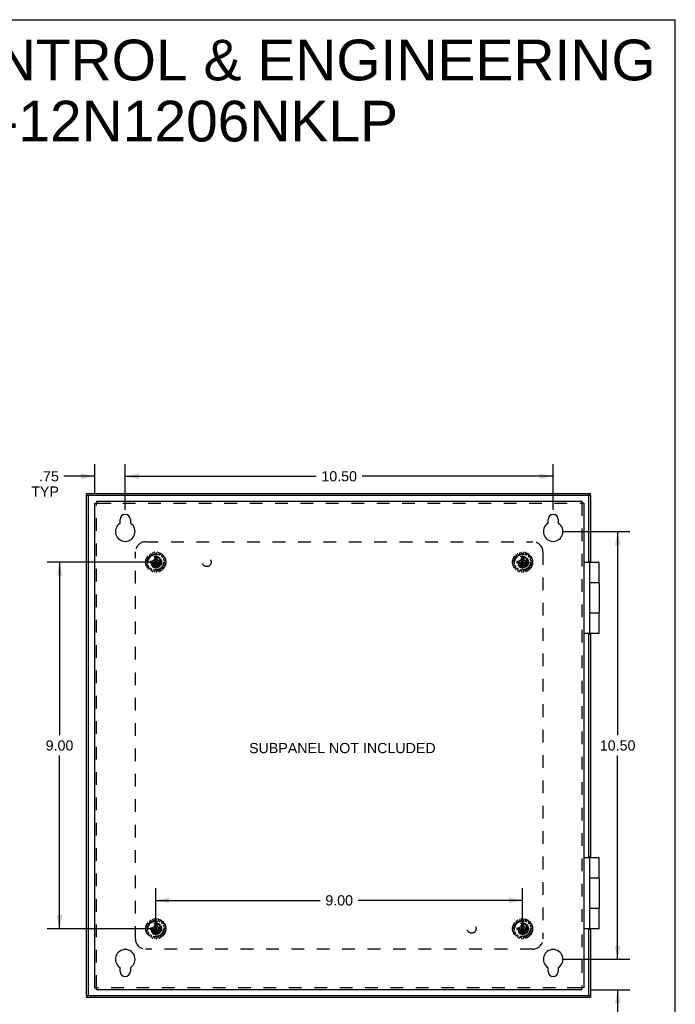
# Model space of a CAD drawing. Header units: inches. Extents: x 0 to 56.7, y 0 to 36.7.
# Tile 15 of 15: x 40.6 to 56.7, y 12.5 to 36.7. Entities that reach past the tile are written whole.
import ezdxf

# ---------------------------------------------------------------- set-up
doc = ezdxf.new("R2010")
doc.units = ezdxf.units.IN
doc.header["$LTSCALE"] = 3.116667
doc.header["$MEASUREMENT"] = 0
doc.linetypes.add('HIDDEN', pattern=[0.2, 0.1, -0.1])
doc.layers.get('0').update_dxf_attribs({"linetype": 'CONTINUOUS'})
for name, color, linetype in [('DEFAULT_2', 8, 'HIDDEN'), ('DIMENSIONS', 7, 'CONTINUOUS'), ('DOOR_ASSEMBLY', 7, 'CONTINUOUS'), ('SUBPANEL', 7, 'CONTINUOUS')]:
    doc.layers.add(name, color=color, linetype=linetype)
doc.styles.get("Standard").update_dxf_attribs({"font": 'arial.ttf'})
doc.dimstyles.new('DIMSTYLE_1', dxfattribs={"dimtxt": 0.25, "dimasz": 0.333333, "dimexe": 0.09, "dimexo": 0.07, "dimgap": 0.0375, "dimtad": 0, "dimtih": 1, "dimtoh": 1, "dimzin": 4, "dimdsep": 46, "dimtxsty": 'Standard', "dimblk": '_FILLED', "dimblk1": '_FILLED', "dimblk2": '_FILLED', "dimcen": 0.09, "dimadec": 3, "dimazin": 1, "dimtfac": 1, "dimtdec": 3, "dimtofl": 0, "dimtmove": 0, "dimatfit": 3, "dimldrblk": '_FILLED', "dimfxl": 0, "dimtolj": 1, "dimtzin": 4, "dimarcsym": 0})

# ---------------------------------------------------------------- blocks, each defined once
blk = doc.blocks.new('_FILLED')
at = {"color": 0, "linetype": 'ByBlock'}
blk.add_solid([(0, 0), (-1, 0.2), (-1, -0.2)], dxfattribs=at)
blk = doc.blocks.new('*D3')
at = {"layer": 'DIMENSIONS', "color": 2, "linetype": 'Continuous'}
for p, q in [((43.826, 23.348), (41.256, 23.348)), ((41.556, 23.348), (41.556, 19.098)), ((41.556, 14.348), (41.556, 18.598)), ((43.826, 14.348), (41.256, 14.348))]:
    blk.add_line(p, q, dxfattribs=at)
at = {"layer": 'DIMENSIONS', "color": 2, "linetype": 'Continuous', "xscale": 0.3333333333, "yscale": 0.3333333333, "zscale": 0.3333333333}
for p, rotation in [((41.556, 23.348), 90), ((41.556, 14.348), 270)]:
    blk.add_blockref('_FILLED', p, dxfattribs=dict(at, rotation=rotation))
at = {"layer": 'DIMENSIONS', "color": 2, "linetype": 'Continuous', "insert": (41.556, 18.973), "char_height": 0.25, "width": 0.67937, "attachment_point": 2, "line_spacing_factor": 0.9}
blk.add_mtext('9.00', dxfattribs=at)
blk = doc.blocks.new('*D4')
at = {"layer": 'DIMENSIONS', "color": 2, "linetype": 'Continuous'}
for p, q in [((43.919, 14.453), (43.919, 15.345)), ((52.919, 14.453), (52.919, 15.345)), ((43.919, 15.045), (47.954, 15.045)), ((52.919, 15.045), (48.884, 15.045))]:
    blk.add_line(p, q, dxfattribs=at)
at = {"layer": 'DIMENSIONS', "color": 2, "linetype": 'Continuous', "xscale": 0.3333333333, "yscale": 0.3333333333, "zscale": 0.3333333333, "rotation": 180}
blk.add_blockref('_FILLED', (43.919, 15.045), dxfattribs=at)
at = {"layer": 'DIMENSIONS', "color": 2, "linetype": 'Continuous', "xscale": 0.3333333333, "yscale": 0.3333333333, "zscale": 0.3333333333}
blk.add_blockref('_FILLED', (52.919, 15.045), dxfattribs=at)
at = {"layer": 'DIMENSIONS', "color": 2, "linetype": 'Continuous', "insert": (48.419, 15.17), "char_height": 0.25, "width": 0.67937, "attachment_point": 2, "line_spacing_factor": 0.9}
blk.add_mtext('9.00', dxfattribs=at)
blk = doc.blocks.new('*D8')
at = {"layer": 'DIMENSIONS', "color": 2, "linetype": 'Continuous'}
for p, q in [((43.169, 24.629), (43.169, 25.757)), ((53.669, 24.629), (53.669, 25.757)), ((43.169, 25.457), (47.857, 25.457)), ((53.669, 25.457), (48.981, 25.457))]:
    blk.add_line(p, q, dxfattribs=at)
at = {"layer": 'DIMENSIONS', "color": 2, "linetype": 'Continuous', "xscale": 0.3333333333, "yscale": 0.3333333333, "zscale": 0.3333333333, "rotation": 180}
blk.add_blockref('_FILLED', (43.169, 25.457), dxfattribs=at)
at = {"layer": 'DIMENSIONS', "color": 2, "linetype": 'Continuous', "xscale": 0.3333333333, "yscale": 0.3333333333, "zscale": 0.3333333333}
blk.add_blockref('_FILLED', (53.669, 25.457), dxfattribs=at)
at = {"layer": 'DIMENSIONS', "color": 2, "linetype": 'Continuous', "insert": (48.419, 25.582), "char_height": 0.25, "width": 0.87361, "attachment_point": 2, "line_spacing_factor": 0.9}
blk.add_mtext('10.50', dxfattribs=at)
blk = doc.blocks.new('*D9')
at = {"layer": 'DIMENSIONS', "color": 2, "linetype": 'Continuous'}
for p, q in [((53.902, 24.098), (55.552, 24.098)), ((55.252, 24.098), (55.252, 19.098)), ((55.252, 13.598), (55.252, 18.598)), ((53.902, 13.598), (55.552, 13.598))]:
    blk.add_line(p, q, dxfattribs=at)
at = {"layer": 'DIMENSIONS', "color": 2, "linetype": 'Continuous', "xscale": 0.3333333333, "yscale": 0.3333333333, "zscale": 0.3333333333}
for p, rotation in [((55.252, 24.098), 90), ((55.252, 13.598), 270)]:
    blk.add_blockref('_FILLED', p, dxfattribs=dict(at, rotation=rotation))
at = {"layer": 'DIMENSIONS', "color": 2, "linetype": 'Continuous', "insert": (55.252, 18.973), "char_height": 0.25, "width": 0.87361, "attachment_point": 2, "line_spacing_factor": 0.9}
blk.add_mtext('10.50', dxfattribs=at)
blk = doc.blocks.new('*D12')
at = {"layer": 'DIMENSIONS', "color": 2, "linetype": 'Continuous'}
for p, q in [((55.252, 13.598), (55.252, 14.265)), ((53.902, 13.598), (55.552, 13.598)), ((54.604, 12.848), (55.552, 12.848)), ((55.252, 12.848), (55.252, 11.979)), ((55.252, 11.979), (54.96, 11.979))]:
    blk.add_line(p, q, dxfattribs=at)
at = {"layer": 'DIMENSIONS', "color": 2, "linetype": 'Continuous', "xscale": 0.3333333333, "yscale": 0.3333333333, "zscale": 0.3333333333}
for p, rotation in [((55.252, 13.598), 270), ((55.252, 12.848), 90)]:
    blk.add_blockref('_FILLED', p, dxfattribs=dict(at, rotation=rotation))
at = {"layer": 'DIMENSIONS', "color": 2, "linetype": 'Continuous', "insert": (54.835, 12.104), "char_height": 0.25, "width": 0.67751, "attachment_point": 3, "line_spacing_factor": 0.9}
blk.add_mtext('.75\\PTYP', dxfattribs=at)
blk = doc.blocks.new('*D13')
at = {"layer": 'DIMENSIONS', "color": 2, "linetype": 'Continuous'}
for p, q in [((42.419, 25.034), (42.419, 25.757)), ((43.169, 24.629), (43.169, 25.757)), ((42.419, 25.457), (41.665, 25.457)), ((43.169, 25.457), (43.836, 25.457))]:
    blk.add_line(p, q, dxfattribs=at)
at = {"layer": 'DIMENSIONS', "color": 2, "linetype": 'Continuous', "xscale": 0.3333333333, "yscale": 0.3333333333, "zscale": 0.3333333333}
blk.add_blockref('_FILLED', (42.419, 25.457), dxfattribs=at)
at = {"layer": 'DIMENSIONS', "color": 2, "linetype": 'Continuous', "xscale": 0.3333333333, "yscale": 0.3333333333, "zscale": 0.3333333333, "rotation": 180}
blk.add_blockref('_FILLED', (43.169, 25.457), dxfattribs=at)
at = {"layer": 'DIMENSIONS', "color": 2, "linetype": 'Continuous', "insert": (41.54, 25.582), "char_height": 0.25, "width": 0.67751, "attachment_point": 3, "line_spacing_factor": 0.9}
blk.add_mtext('.75\\PTYP', dxfattribs=at)

msp = doc.modelspace()

# ---------------------------------------------------------------- linework, layer by layer
at = {"color": 7, "linetype": 'Continuous'}
for p, q in [((0, 36.667), (56.667, 36.667)), ((56.667, 0), (56.667, 36.667)), ((42.419, 24.8), (42.467, 24.8)), ((42.467, 24.848), (42.467, 24.8)), ((54.371, 24.848), (54.371, 24.8)), ((54.419, 24.8), (54.371, 24.8)), ((42.419, 12.896), (42.467, 12.896)), ((42.467, 12.848), (42.467, 12.896)), ((54.419, 12.896), (54.371, 12.896)), ((54.371, 12.848), (54.371, 12.896))]:
    msp.add_line(p, q, dxfattribs=at)
at = {"color": 3, "linetype": 'Continuous'}
for p, q in [((42.419, 12.896), (42.419, 24.8)), ((42.467, 24.848), (54.371, 24.848)), ((54.419, 24.8), (54.419, 12.896)), ((43.044, 24.314), (43.044, 24.395)), ((43.294, 24.395), (43.294, 24.314)), ((53.544, 24.314), (53.544, 24.395)), ((53.794, 24.395), (53.794, 24.314)), ((43.044, 13.301), (43.044, 13.383)), ((43.294, 13.383), (43.294, 13.301)), ((53.544, 13.301), (53.544, 13.383)), ((53.794, 13.383), (53.794, 13.301)), ((54.371, 12.848), (42.467, 12.848))]:
    msp.add_line(p, q, dxfattribs=at)
for centre, radius, start, end in [((43.169, 24.395), 0.125, 0, 180), ((53.669, 24.395), 0.125, 0, 180), ((43.169, 24.098), 0.24, 123.8964, 56.1036), ((43.024, 24.314), 0.02, 303.8964, 360), ((43.314, 24.314), 0.02, 180, 236.1036), ((53.669, 24.098), 0.24, 123.8964, 56.1036), ((53.524, 24.314), 0.02, 303.8964, 360), ((53.814, 24.314), 0.02, 180, 236.1036), ((43.169, 13.598), 0.24, 303.8964, 236.1036), ((53.669, 13.598), 0.24, 303.8964, 236.1036), ((43.024, 13.383), 0.02, 0, 56.1036), ((43.169, 13.301), 0.125, 180, 360), ((43.314, 13.383), 0.02, 123.8964, 180), ((53.524, 13.383), 0.02, 0, 56.1036), ((53.669, 13.301), 0.125, 180, 360), ((53.814, 13.383), 0.02, 123.8964, 180)]:
    msp.add_arc(centre, radius, start, end, dxfattribs=at)
at = {"layer": 'DEFAULT_2', "color": 8, "linetype": 'HIDDEN'}
for p, q in [((42.467, 12.896), (42.467, 24.8)), ((42.467, 24.8), (42.514, 24.8)), ((42.514, 24.8), (43.107, 24.8)), ((43.107, 24.8), (54.371, 24.8)), ((54.371, 24.8), (54.371, 12.896)), ((43.725, 23.486), (43.751, 23.473)), ((43.777, 23.502), (43.762, 23.527)), ((43.763, 23.475), (43.776, 23.49)), ((43.798, 23.553), (43.816, 23.531)), ((43.828, 23.528), (43.846, 23.536)), ((43.852, 23.547), (43.848, 23.575)), ((43.901, 23.453), (43.869, 23.398)), ((43.891, 23.584), (43.899, 23.557)), ((43.901, 23.489), (43.901, 23.488)), ((43.901, 23.208), (43.937, 23.489)), ((43.937, 23.208), (43.901, 23.489)), ((43.901, 23.488), (43.901, 23.453)), ((43.901, 23.244), (43.937, 23.453)), ((43.937, 23.244), (43.901, 23.453)), ((43.909, 23.549), (43.929, 23.549)), ((43.937, 23.488), (43.937, 23.489)), ((43.937, 23.453), (43.937, 23.488)), ((43.969, 23.398), (43.937, 23.453)), ((43.939, 23.557), (43.947, 23.584)), ((43.99, 23.575), (43.986, 23.547)), ((43.992, 23.536), (44.01, 23.528)), ((44.022, 23.531), (44.04, 23.553)), ((44.076, 23.527), (44.061, 23.502)), ((44.062, 23.49), (44.075, 23.475)), ((44.087, 23.473), (44.113, 23.486)), ((52.725, 23.486), (52.751, 23.473)), ((52.777, 23.502), (52.762, 23.527)), ((52.763, 23.475), (52.776, 23.49)), ((52.798, 23.553), (52.816, 23.531)), ((52.828, 23.528), (52.846, 23.536)), ((52.852, 23.547), (52.848, 23.575)), ((52.901, 23.453), (52.869, 23.398)), ((52.891, 23.584), (52.899, 23.557)), ((52.901, 23.208), (52.937, 23.489)), ((52.901, 23.489), (52.901, 23.488)), ((52.937, 23.208), (52.901, 23.489)), ((52.901, 23.488), (52.901, 23.453)), ((52.901, 23.244), (52.937, 23.453)), ((52.937, 23.244), (52.901, 23.453)), ((52.909, 23.549), (52.929, 23.549)), ((52.937, 23.488), (52.937, 23.489)), ((52.937, 23.453), (52.937, 23.488)), ((52.969, 23.398), (52.937, 23.453)), ((52.939, 23.557), (52.947, 23.584)), ((52.99, 23.575), (52.986, 23.547)), ((52.992, 23.536), (53.01, 23.528)), ((53.022, 23.531), (53.04, 23.553)), ((53.076, 23.527), (53.061, 23.502)), ((53.062, 23.49), (53.075, 23.475)), ((53.087, 23.473), (53.113, 23.486)), ((43.71, 23.346), (43.682, 23.351)), ((43.686, 23.395), (43.715, 23.394)), ((43.687, 23.296), (43.714, 23.307)), ((43.729, 23.261), (43.701, 23.254)), ((43.727, 23.431), (43.703, 23.447)), ((43.72, 23.317), (43.718, 23.337)), ((43.725, 23.401), (43.731, 23.42)), ((43.729, 23.207), (43.748, 23.227)), ((43.75, 23.239), (43.74, 23.256)), ((43.779, 23.366), (44.059, 23.33)), ((43.78, 23.366), (43.779, 23.366)), ((43.779, 23.33), (44.059, 23.366)), ((43.779, 23.33), (43.78, 23.33)), ((43.814, 23.366), (43.78, 23.366)), ((43.78, 23.33), (43.814, 23.33)), ((43.869, 23.398), (43.814, 23.366)), ((43.814, 23.366), (44.023, 23.33)), ((43.814, 23.33), (44.023, 23.366)), ((43.814, 23.33), (43.869, 23.299)), ((43.869, 23.299), (43.969, 23.398)), ((43.869, 23.398), (43.969, 23.299)), ((43.869, 23.299), (43.901, 23.244)), ((43.901, 23.244), (43.901, 23.209)), ((43.901, 23.209), (43.901, 23.208)), ((43.937, 23.244), (43.969, 23.299)), ((43.937, 23.209), (43.937, 23.244)), ((43.937, 23.208), (43.937, 23.209)), ((44.023, 23.366), (43.969, 23.398)), ((43.969, 23.299), (44.023, 23.33)), ((44.058, 23.366), (44.023, 23.366)), ((44.023, 23.33), (44.058, 23.33)), ((44.059, 23.366), (44.058, 23.366)), ((44.058, 23.33), (44.059, 23.33)), ((44.098, 23.256), (44.088, 23.239)), ((44.089, 23.227), (44.109, 23.207)), ((44.107, 23.42), (44.113, 23.401)), ((44.137, 23.254), (44.109, 23.261)), ((44.135, 23.447), (44.111, 23.431)), ((44.12, 23.337), (44.118, 23.317)), ((44.123, 23.394), (44.152, 23.395)), ((44.124, 23.307), (44.151, 23.296)), ((44.156, 23.351), (44.128, 23.346)), ((52.71, 23.346), (52.682, 23.351)), ((52.686, 23.395), (52.715, 23.394)), ((52.687, 23.296), (52.714, 23.307)), ((52.729, 23.261), (52.701, 23.254)), ((52.727, 23.431), (52.703, 23.447)), ((52.72, 23.317), (52.718, 23.337)), ((52.725, 23.401), (52.731, 23.42)), ((52.729, 23.207), (52.748, 23.227)), ((52.75, 23.239), (52.74, 23.256)), ((52.779, 23.33), (53.059, 23.366)), ((52.78, 23.366), (52.779, 23.366)), ((52.779, 23.366), (53.059, 23.33)), ((52.779, 23.33), (52.78, 23.33)), ((52.814, 23.366), (52.78, 23.366)), ((52.78, 23.33), (52.814, 23.33)), ((52.869, 23.398), (52.814, 23.366)), ((52.814, 23.33), (53.023, 23.366)), ((52.814, 23.366), (53.023, 23.33)), ((52.814, 23.33), (52.869, 23.299)), ((52.869, 23.299), (52.969, 23.398)), ((52.869, 23.398), (52.969, 23.299)), ((52.869, 23.299), (52.901, 23.244)), ((52.901, 23.244), (52.901, 23.209)), ((52.901, 23.209), (52.901, 23.208)), ((52.937, 23.244), (52.969, 23.299)), ((52.937, 23.209), (52.937, 23.244)), ((52.937, 23.208), (52.937, 23.209)), ((53.023, 23.366), (52.969, 23.398)), ((52.969, 23.299), (53.023, 23.33)), ((53.058, 23.366), (53.023, 23.366)), ((53.023, 23.33), (53.058, 23.33)), ((53.059, 23.366), (53.058, 23.366)), ((53.058, 23.33), (53.059, 23.33)), ((53.098, 23.256), (53.088, 23.239)), ((53.089, 23.227), (53.109, 23.207)), ((53.107, 23.42), (53.113, 23.401)), ((53.137, 23.254), (53.109, 23.261)), ((53.135, 23.447), (53.111, 23.431)), ((53.12, 23.337), (53.118, 23.317)), ((53.123, 23.394), (53.152, 23.395)), ((53.124, 23.307), (53.151, 23.296)), ((53.156, 23.351), (53.128, 23.346)), ((43.781, 23.191), (43.758, 23.174)), ((43.809, 23.18), (43.793, 23.192)), ((43.803, 23.141), (43.812, 23.168)), ((43.857, 23.149), (43.843, 23.123)), ((43.887, 23.15), (43.867, 23.154)), ((43.897, 23.112), (43.895, 23.141)), ((43.943, 23.141), (43.941, 23.112)), ((43.971, 23.154), (43.951, 23.15)), ((43.995, 23.123), (43.981, 23.149)), ((44.026, 23.168), (44.035, 23.141)), ((44.045, 23.192), (44.029, 23.18)), ((44.08, 23.174), (44.057, 23.191)), ((52.781, 23.191), (52.758, 23.174)), ((52.809, 23.18), (52.793, 23.192)), ((52.803, 23.141), (52.812, 23.168)), ((52.857, 23.149), (52.843, 23.123)), ((52.887, 23.15), (52.867, 23.154)), ((52.897, 23.112), (52.895, 23.141)), ((52.943, 23.141), (52.941, 23.112)), ((52.971, 23.154), (52.951, 23.15)), ((52.995, 23.123), (52.981, 23.149)), ((53.026, 23.168), (53.035, 23.141)), ((53.045, 23.192), (53.029, 23.18)), ((53.08, 23.174), (53.057, 23.191)), ((43.777, 14.502), (43.762, 14.527)), ((43.798, 14.553), (43.816, 14.531)), ((43.828, 14.528), (43.846, 14.536)), ((43.852, 14.547), (43.848, 14.575)), ((43.891, 14.584), (43.899, 14.557)), ((43.909, 14.549), (43.929, 14.549)), ((43.939, 14.557), (43.947, 14.584)), ((43.99, 14.575), (43.986, 14.547)), ((43.992, 14.536), (44.01, 14.528)), ((44.022, 14.531), (44.04, 14.553)), ((44.076, 14.527), (44.061, 14.502)), ((52.777, 14.502), (52.762, 14.527)), ((52.798, 14.553), (52.816, 14.531)), ((52.828, 14.528), (52.846, 14.536)), ((52.852, 14.547), (52.848, 14.575)), ((52.891, 14.584), (52.899, 14.557)), ((52.909, 14.549), (52.929, 14.549)), ((52.939, 14.557), (52.947, 14.584)), ((52.99, 14.575), (52.986, 14.547)), ((52.992, 14.536), (53.01, 14.528)), ((53.022, 14.531), (53.04, 14.553)), ((53.076, 14.527), (53.061, 14.502)), ((43.71, 14.346), (43.682, 14.351)), ((43.686, 14.395), (43.715, 14.394)), ((43.687, 14.296), (43.714, 14.307)), ((43.727, 14.431), (43.703, 14.447)), ((43.72, 14.317), (43.718, 14.337)), ((43.725, 14.486), (43.751, 14.473)), ((43.725, 14.401), (43.731, 14.42)), ((43.763, 14.475), (43.776, 14.49)), ((43.779, 14.366), (44.059, 14.33)), ((43.78, 14.366), (43.779, 14.366)), ((43.779, 14.33), (44.059, 14.366)), ((43.779, 14.33), (43.78, 14.33)), ((43.814, 14.366), (43.78, 14.366)), ((43.78, 14.33), (43.814, 14.33)), ((43.869, 14.398), (43.814, 14.366)), ((43.814, 14.366), (44.023, 14.33)), ((43.814, 14.33), (44.023, 14.366)), ((43.814, 14.33), (43.869, 14.299)), ((43.901, 14.453), (43.869, 14.398)), ((43.869, 14.398), (43.969, 14.299)), ((43.869, 14.299), (43.969, 14.398)), ((43.869, 14.299), (43.901, 14.244)), ((43.937, 14.208), (43.901, 14.489)), ((43.901, 14.489), (43.901, 14.488)), ((43.901, 14.208), (43.937, 14.489)), ((43.901, 14.488), (43.901, 14.453)), ((43.937, 14.244), (43.901, 14.453)), ((43.901, 14.244), (43.937, 14.453)), ((43.937, 14.488), (43.937, 14.489)), ((43.937, 14.453), (43.937, 14.488)), ((43.969, 14.398), (43.937, 14.453)), ((43.937, 14.244), (43.969, 14.299)), ((44.023, 14.366), (43.969, 14.398)), ((43.969, 14.299), (44.023, 14.33)), ((44.058, 14.366), (44.023, 14.366)), ((44.023, 14.33), (44.058, 14.33)), ((44.059, 14.366), (44.058, 14.366)), ((44.058, 14.33), (44.059, 14.33)), ((44.062, 14.49), (44.075, 14.475)), ((44.087, 14.473), (44.113, 14.486)), ((44.107, 14.42), (44.113, 14.401)), ((44.135, 14.447), (44.111, 14.431)), ((44.12, 14.337), (44.118, 14.317)), ((44.123, 14.394), (44.152, 14.395)), ((44.124, 14.307), (44.151, 14.296)), ((44.156, 14.351), (44.128, 14.346)), ((52.71, 14.346), (52.682, 14.351)), ((52.686, 14.395), (52.715, 14.394)), ((52.687, 14.296), (52.714, 14.307)), ((52.727, 14.431), (52.703, 14.447)), ((52.72, 14.317), (52.718, 14.337)), ((52.725, 14.486), (52.751, 14.473)), ((52.725, 14.401), (52.731, 14.42)), ((52.763, 14.475), (52.776, 14.49)), ((52.779, 14.33), (53.059, 14.366)), ((52.78, 14.366), (52.779, 14.366)), ((52.779, 14.366), (53.059, 14.33)), ((52.779, 14.33), (52.78, 14.33)), ((52.814, 14.366), (52.78, 14.366)), ((52.78, 14.33), (52.814, 14.33)), ((52.869, 14.398), (52.814, 14.366)), ((52.814, 14.33), (53.023, 14.366)), ((52.814, 14.366), (53.023, 14.33)), ((52.814, 14.33), (52.869, 14.299)), ((52.901, 14.453), (52.869, 14.398)), ((52.869, 14.398), (52.969, 14.299)), ((52.869, 14.299), (52.969, 14.398)), ((52.869, 14.299), (52.901, 14.244)), ((52.937, 14.208), (52.901, 14.489)), ((52.901, 14.489), (52.901, 14.488)), ((52.901, 14.208), (52.937, 14.489)), ((52.901, 14.488), (52.901, 14.453)), ((52.937, 14.244), (52.901, 14.453)), ((52.901, 14.244), (52.937, 14.453)), ((52.937, 14.488), (52.937, 14.489)), ((52.937, 14.453), (52.937, 14.488)), ((52.969, 14.398), (52.937, 14.453)), ((52.937, 14.244), (52.969, 14.299)), ((53.023, 14.366), (52.969, 14.398)), ((52.969, 14.299), (53.023, 14.33)), ((53.058, 14.366), (53.023, 14.366)), ((53.023, 14.33), (53.058, 14.33)), ((53.059, 14.366), (53.058, 14.366)), ((53.058, 14.33), (53.059, 14.33)), ((53.062, 14.49), (53.075, 14.475)), ((53.087, 14.473), (53.113, 14.486)), ((53.107, 14.42), (53.113, 14.401)), ((53.135, 14.447), (53.111, 14.431)), ((53.12, 14.337), (53.118, 14.317)), ((53.123, 14.394), (53.152, 14.395)), ((53.124, 14.307), (53.151, 14.296)), ((53.156, 14.351), (53.128, 14.346)), ((43.729, 14.261), (43.701, 14.254)), ((43.729, 14.207), (43.748, 14.227)), ((43.75, 14.239), (43.74, 14.256)), ((43.781, 14.191), (43.758, 14.174)), ((43.809, 14.18), (43.793, 14.192)), ((43.803, 14.141), (43.812, 14.168)), ((43.857, 14.149), (43.843, 14.123)), ((43.887, 14.15), (43.867, 14.154)), ((43.897, 14.112), (43.895, 14.141)), ((43.901, 14.244), (43.901, 14.209)), ((43.901, 14.209), (43.901, 14.208)), ((43.937, 14.209), (43.937, 14.244)), ((43.937, 14.208), (43.937, 14.209)), ((43.943, 14.141), (43.941, 14.112)), ((43.971, 14.154), (43.951, 14.15)), ((43.995, 14.123), (43.981, 14.149)), ((44.026, 14.168), (44.035, 14.141)), ((44.045, 14.192), (44.029, 14.18)), ((44.08, 14.174), (44.057, 14.191)), ((44.098, 14.256), (44.088, 14.239)), ((44.089, 14.227), (44.109, 14.207)), ((44.137, 14.254), (44.109, 14.261)), ((52.729, 14.261), (52.701, 14.254)), ((52.729, 14.207), (52.748, 14.227)), ((52.75, 14.239), (52.74, 14.256)), ((52.781, 14.191), (52.758, 14.174)), ((52.809, 14.18), (52.793, 14.192)), ((52.803, 14.141), (52.812, 14.168)), ((52.857, 14.149), (52.843, 14.123)), ((52.887, 14.15), (52.867, 14.154)), ((52.897, 14.112), (52.895, 14.141)), ((52.901, 14.244), (52.901, 14.209)), ((52.901, 14.209), (52.901, 14.208)), ((52.937, 14.209), (52.937, 14.244)), ((52.937, 14.208), (52.937, 14.209)), ((52.943, 14.141), (52.941, 14.112)), ((52.971, 14.154), (52.951, 14.15)), ((52.995, 14.123), (52.981, 14.149)), ((53.026, 14.168), (53.035, 14.141)), ((53.045, 14.192), (53.029, 14.18)), ((53.08, 14.174), (53.057, 14.191)), ((53.098, 14.256), (53.088, 14.239)), ((53.089, 14.227), (53.109, 14.207)), ((53.137, 14.254), (53.109, 14.261)), ((53.731, 12.896), (42.467, 12.896)), ((54.324, 12.896), (53.731, 12.896)), ((54.371, 12.896), (54.324, 12.896))]:
    msp.add_line(p, q, dxfattribs=at)
for points in [[(43.937, 23.489), (43.931, 23.489), (43.925, 23.489), (43.919, 23.489), (43.913, 23.489), (43.907, 23.489), (43.901, 23.489)], [(52.937, 23.489), (52.931, 23.489), (52.925, 23.489), (52.919, 23.489), (52.913, 23.489), (52.907, 23.489), (52.901, 23.489)], [(43.779, 23.366), (43.779, 23.363), (43.779, 23.36), (43.779, 23.357), (43.778, 23.354), (43.778, 23.351), (43.778, 23.348)], [(43.778, 23.348), (43.778, 23.345), (43.778, 23.342), (43.779, 23.339), (43.779, 23.336), (43.779, 23.333), (43.779, 23.33)], [(43.901, 23.208), (43.907, 23.208), (43.913, 23.208), (43.919, 23.208), (43.925, 23.208), (43.931, 23.208), (43.937, 23.208)], [(44.059, 23.348), (44.059, 23.351), (44.059, 23.354), (44.059, 23.357), (44.059, 23.36), (44.059, 23.363), (44.059, 23.366)], [(44.059, 23.33), (44.059, 23.333), (44.059, 23.336), (44.059, 23.339), (44.059, 23.342), (44.059, 23.345), (44.059, 23.348)], [(52.779, 23.366), (52.779, 23.363), (52.779, 23.36), (52.779, 23.357), (52.778, 23.354), (52.778, 23.351), (52.778, 23.348)], [(52.778, 23.348), (52.778, 23.345), (52.778, 23.342), (52.779, 23.339), (52.779, 23.336), (52.779, 23.333), (52.779, 23.33)], [(52.901, 23.208), (52.907, 23.208), (52.913, 23.208), (52.919, 23.208), (52.925, 23.208), (52.931, 23.208), (52.937, 23.208)], [(53.059, 23.348), (53.059, 23.351), (53.059, 23.354), (53.059, 23.357), (53.059, 23.36), (53.059, 23.363), (53.059, 23.366)], [(53.059, 23.33), (53.059, 23.333), (53.059, 23.336), (53.059, 23.339), (53.059, 23.342), (53.059, 23.345), (53.059, 23.348)], [(43.779, 14.366), (43.779, 14.363), (43.779, 14.36), (43.779, 14.357), (43.778, 14.354), (43.778, 14.351), (43.778, 14.348)], [(43.778, 14.348), (43.778, 14.345), (43.778, 14.342), (43.779, 14.339), (43.779, 14.336), (43.779, 14.333), (43.779, 14.33)], [(43.937, 14.489), (43.931, 14.489), (43.925, 14.489), (43.919, 14.489), (43.913, 14.489), (43.907, 14.489), (43.901, 14.489)], [(44.059, 14.348), (44.059, 14.351), (44.059, 14.354), (44.059, 14.357), (44.059, 14.36), (44.059, 14.363), (44.059, 14.366)], [(44.059, 14.33), (44.059, 14.333), (44.059, 14.336), (44.059, 14.339), (44.059, 14.342), (44.059, 14.345), (44.059, 14.348)], [(52.779, 14.366), (52.779, 14.363), (52.779, 14.36), (52.779, 14.357), (52.778, 14.354), (52.778, 14.351), (52.778, 14.348)], [(52.778, 14.348), (52.778, 14.345), (52.778, 14.342), (52.779, 14.339), (52.779, 14.336), (52.779, 14.333), (52.779, 14.33)], [(52.937, 14.489), (52.931, 14.489), (52.925, 14.489), (52.919, 14.489), (52.913, 14.489), (52.907, 14.489), (52.901, 14.489)], [(53.059, 14.348), (53.059, 14.351), (53.059, 14.354), (53.059, 14.357), (53.059, 14.36), (53.059, 14.363), (53.059, 14.366)], [(53.059, 14.33), (53.059, 14.333), (53.059, 14.336), (53.059, 14.339), (53.059, 14.342), (53.059, 14.345), (53.059, 14.348)], [(43.901, 14.208), (43.907, 14.208), (43.913, 14.208), (43.919, 14.208), (43.925, 14.208), (43.931, 14.208), (43.937, 14.208)], [(52.901, 14.208), (52.907, 14.208), (52.913, 14.208), (52.919, 14.208), (52.925, 14.208), (52.931, 14.208), (52.937, 14.208)]]:
    msp.add_lwpolyline(points, dxfattribs=at)
for centre, radius in [((43.919, 23.348), 0.246), ((43.919, 23.348), 0.201), ((43.919, 23.348), 0.188), ((43.919, 23.348), 0.143), ((43.919, 23.348), 0.128), ((43.919, 23.348), 0.125), ((43.919, 23.348), 0.124), ((43.919, 23.348), 0.114), ((43.919, 23.348), 0.102), ((52.919, 23.348), 0.246), ((52.919, 23.348), 0.201), ((52.919, 23.348), 0.188), ((52.919, 23.348), 0.143), ((52.919, 23.348), 0.128), ((52.919, 23.348), 0.125), ((52.919, 23.348), 0.124), ((52.919, 23.348), 0.114), ((52.919, 23.348), 0.102), ((43.919, 23.348), 0.1), ((52.919, 23.348), 0.1), ((43.919, 14.348), 0.246), ((43.919, 14.348), 0.201), ((43.919, 14.348), 0.188), ((52.919, 14.348), 0.246), ((52.919, 14.348), 0.201), ((52.919, 14.348), 0.188), ((43.919, 14.348), 0.143), ((43.919, 14.348), 0.128), ((43.919, 14.348), 0.125), ((43.919, 14.348), 0.124), ((43.919, 14.348), 0.114), ((43.919, 14.348), 0.102), ((43.919, 14.348), 0.1), ((52.919, 14.348), 0.143), ((52.919, 14.348), 0.128), ((52.919, 14.348), 0.125), ((52.919, 14.348), 0.124), ((52.919, 14.348), 0.114), ((52.919, 14.348), 0.102), ((52.919, 14.348), 0.1)]:
    msp.add_circle(centre, radius, dxfattribs=at)
for centre, start, end in [((43.709, 23.456), 152.9326, 235.8493), ((43.721, 23.477), 64.1507, 147.0674), ((43.755, 23.482), 244.1507, 318), ((43.771, 23.532), 128.9326, 211.8493), ((43.769, 23.497), 318, 31.8493), ((43.79, 23.546), 40.1507, 123.0674), ((43.824, 23.537), 220.1507, 294), ((43.842, 23.545), 294, 7.8493), ((43.858, 23.576), 104.9326, 187.8493), ((43.882, 23.581), 16.1507, 99.0674), ((43.909, 23.559), 196.1507, 270), ((43.929, 23.559), 270, 343.8493), ((43.956, 23.581), 80.9326, 163.8493), ((43.98, 23.576), 352.1507, 75.0674), ((43.996, 23.545), 172.1507, 246), ((44.014, 23.537), 246, 319.8493), ((44.048, 23.546), 56.9326, 139.8493), ((44.069, 23.497), 148.1507, 222), ((44.067, 23.532), 328.1507, 51.0674), ((44.082, 23.482), 222, 295.8493), ((44.117, 23.477), 32.9326, 115.8493), ((44.129, 23.456), 304.1507, 27.0674), ((52.709, 23.456), 152.9326, 235.8493), ((52.721, 23.477), 64.1507, 147.0674), ((52.755, 23.482), 244.1507, 318), ((52.771, 23.532), 128.9326, 211.8493), ((52.769, 23.497), 318, 31.8493), ((52.79, 23.546), 40.1507, 123.0674), ((52.824, 23.537), 220.1507, 294), ((52.842, 23.545), 294, 7.8493), ((52.858, 23.576), 104.9326, 187.8493), ((52.882, 23.581), 16.1507, 99.0674), ((52.909, 23.559), 196.1507, 270), ((52.929, 23.559), 270, 343.8493), ((52.956, 23.581), 80.9326, 163.8493), ((52.98, 23.576), 352.1507, 75.0674), ((52.996, 23.545), 172.1507, 246), ((53.014, 23.537), 246, 319.8493), ((53.048, 23.546), 56.9326, 139.8493), ((53.069, 23.497), 148.1507, 222), ((53.067, 23.532), 328.1507, 51.0674), ((53.082, 23.482), 222, 295.8493), ((53.117, 23.477), 32.9326, 115.8493), ((53.129, 23.456), 304.1507, 27.0674), ((43.683, 23.361), 176.9326, 259.8493), ((43.686, 23.385), 88.1507, 171.0674), ((43.691, 23.287), 112.1507, 195.0674), ((43.699, 23.264), 200.9326, 283.8493), ((43.708, 23.336), 6, 79.8493), ((43.71, 23.316), 292.1507, 6), ((43.715, 23.404), 268.1507, 342), ((43.721, 23.423), 342, 55.8493), ((43.731, 23.251), 30, 103.8493), ((43.741, 23.234), 316.1507, 30), ((44.097, 23.234), 150, 223.8493), ((44.107, 23.251), 76.1507, 150), ((44.117, 23.423), 124.1507, 198), ((44.123, 23.404), 198, 271.8493), ((44.128, 23.316), 174, 247.8493), ((44.13, 23.336), 100.1507, 174), ((44.139, 23.264), 256.1507, 339.0674), ((44.147, 23.287), 344.9326, 67.8493), ((44.152, 23.385), 8.9326, 91.8493), ((44.155, 23.361), 280.1507, 3.0674), ((52.683, 23.361), 176.9326, 259.8493), ((52.686, 23.385), 88.1507, 171.0674), ((52.691, 23.287), 112.1507, 195.0674), ((52.699, 23.264), 200.9326, 283.8493), ((52.708, 23.336), 6, 79.8493), ((52.71, 23.316), 292.1507, 6), ((52.715, 23.404), 268.1507, 342), ((52.721, 23.423), 342, 55.8493), ((52.731, 23.251), 30, 103.8493), ((52.741, 23.234), 316.1507, 30), ((53.097, 23.234), 150, 223.8493), ((53.107, 23.251), 76.1507, 150), ((53.117, 23.423), 124.1507, 198), ((53.123, 23.404), 198, 271.8493), ((53.128, 23.316), 174, 247.8493), ((53.13, 23.336), 100.1507, 174), ((53.139, 23.264), 256.1507, 339.0674), ((53.147, 23.287), 344.9326, 67.8493), ((53.152, 23.385), 8.9326, 91.8493), ((53.155, 23.361), 280.1507, 3.0674), ((43.736, 23.2), 136.1507, 219.0674), ((43.752, 23.182), 224.9326, 307.8493), ((43.787, 23.184), 54, 127.8493), ((43.812, 23.138), 160.1507, 243.0674), ((43.803, 23.172), 340.1507, 54), ((43.834, 23.128), 248.9326, 331.8493), ((43.865, 23.144), 78, 151.8493), ((43.885, 23.14), 4.1507, 78), ((43.907, 23.113), 184.1507, 267.0674), ((43.931, 23.113), 272.9326, 355.8493), ((43.953, 23.14), 102, 175.8493), ((43.973, 23.144), 28.1507, 102), ((44.004, 23.128), 208.1507, 291.0674), ((44.035, 23.172), 126, 199.8493), ((44.026, 23.138), 296.9326, 19.8493), ((44.051, 23.184), 52.1507, 126), ((44.086, 23.182), 232.1507, 315.0674), ((44.102, 23.2), 320.9326, 43.8493), ((52.736, 23.2), 136.1507, 219.0674), ((52.752, 23.182), 224.9326, 307.8493), ((52.787, 23.184), 54, 127.8493), ((52.812, 23.138), 160.1507, 243.0674), ((52.803, 23.172), 340.1507, 54), ((52.834, 23.128), 248.9326, 331.8493), ((52.865, 23.144), 78, 151.8493), ((52.885, 23.14), 4.1507, 78), ((52.907, 23.113), 184.1507, 267.0674), ((52.931, 23.113), 272.9326, 355.8493), ((52.953, 23.14), 102, 175.8493), ((52.973, 23.144), 28.1507, 102), ((53.004, 23.128), 208.1507, 291.0674), ((53.035, 23.172), 126, 199.8493), ((53.026, 23.138), 296.9326, 19.8493), ((53.051, 23.184), 52.1507, 126), ((53.086, 23.182), 232.1507, 315.0674), ((53.102, 23.2), 320.9326, 43.8493), ((43.771, 14.532), 128.9326, 211.8493), ((43.79, 14.546), 40.1507, 123.0674), ((43.824, 14.537), 220.1507, 294), ((43.842, 14.545), 294, 7.8493), ((43.858, 14.576), 104.9326, 187.8493), ((43.882, 14.581), 16.1507, 99.0674), ((43.909, 14.559), 196.1507, 270), ((43.929, 14.559), 270, 343.8493), ((43.956, 14.581), 80.9326, 163.8493), ((43.98, 14.576), 352.1507, 75.0674), ((43.996, 14.545), 172.1507, 246), ((44.014, 14.537), 246, 319.8493), ((44.048, 14.546), 56.9326, 139.8493), ((44.067, 14.532), 328.1507, 51.0674), ((52.771, 14.532), 128.9326, 211.8493), ((52.79, 14.546), 40.1507, 123.0674), ((52.824, 14.537), 220.1507, 294), ((52.842, 14.545), 294, 7.8493), ((52.858, 14.576), 104.9326, 187.8493), ((52.882, 14.581), 16.1507, 99.0674), ((52.909, 14.559), 196.1507, 270), ((52.929, 14.559), 270, 343.8493), ((52.956, 14.581), 80.9326, 163.8493), ((52.98, 14.576), 352.1507, 75.0674), ((52.996, 14.545), 172.1507, 246), ((53.014, 14.537), 246, 319.8493), ((53.048, 14.546), 56.9326, 139.8493), ((53.067, 14.532), 328.1507, 51.0674), ((43.683, 14.361), 176.9326, 259.8493), ((43.686, 14.385), 88.1507, 171.0674), ((43.691, 14.287), 112.1507, 195.0674), ((43.709, 14.456), 152.9326, 235.8493), ((43.708, 14.336), 6, 79.8493), ((43.721, 14.477), 64.1507, 147.0674), ((43.71, 14.316), 292.1507, 6), ((43.715, 14.404), 268.1507, 342), ((43.721, 14.423), 342, 55.8493), ((43.755, 14.482), 244.1507, 318), ((43.769, 14.497), 318, 31.8493), ((44.069, 14.497), 148.1507, 222), ((44.082, 14.482), 222, 295.8493), ((44.117, 14.423), 124.1507, 198), ((44.117, 14.477), 32.9326, 115.8493), ((44.123, 14.404), 198, 271.8493), ((44.128, 14.316), 174, 247.8493), ((44.13, 14.336), 100.1507, 174), ((44.129, 14.456), 304.1507, 27.0674), ((44.147, 14.287), 344.9326, 67.8493), ((44.152, 14.385), 8.9326, 91.8493), ((44.155, 14.361), 280.1507, 3.0674), ((52.683, 14.361), 176.9326, 259.8493), ((52.686, 14.385), 88.1507, 171.0674), ((52.691, 14.287), 112.1507, 195.0674), ((52.709, 14.456), 152.9326, 235.8493), ((52.708, 14.336), 6, 79.8493), ((52.721, 14.477), 64.1507, 147.0674), ((52.71, 14.316), 292.1507, 6), ((52.715, 14.404), 268.1507, 342), ((52.721, 14.423), 342, 55.8493), ((52.755, 14.482), 244.1507, 318), ((52.769, 14.497), 318, 31.8493), ((53.069, 14.497), 148.1507, 222), ((53.082, 14.482), 222, 295.8493), ((53.117, 14.423), 124.1507, 198), ((53.117, 14.477), 32.9326, 115.8493), ((53.123, 14.404), 198, 271.8493), ((53.128, 14.316), 174, 247.8493), ((53.13, 14.336), 100.1507, 174), ((53.129, 14.456), 304.1507, 27.0674), ((53.147, 14.287), 344.9326, 67.8493), ((53.152, 14.385), 8.9326, 91.8493), ((53.155, 14.361), 280.1507, 3.0674), ((43.699, 14.264), 200.9326, 283.8493), ((43.736, 14.2), 136.1507, 219.0674), ((43.731, 14.251), 30, 103.8493), ((43.752, 14.182), 224.9326, 307.8493), ((43.741, 14.234), 316.1507, 30), ((43.787, 14.184), 54, 127.8493), ((43.812, 14.138), 160.1507, 243.0674), ((43.803, 14.172), 340.1507, 54), ((43.834, 14.128), 248.9326, 331.8493), ((43.865, 14.144), 78, 151.8493), ((43.885, 14.14), 4.1507, 78), ((43.907, 14.113), 184.1507, 267.0674), ((43.931, 14.113), 272.9326, 355.8493), ((43.953, 14.14), 102, 175.8493), ((43.973, 14.144), 28.1507, 102), ((44.004, 14.128), 208.1507, 291.0674), ((44.035, 14.172), 126, 199.8493), ((44.026, 14.138), 296.9326, 19.8493), ((44.051, 14.184), 52.1507, 126), ((44.086, 14.182), 232.1507, 315.0674), ((44.097, 14.234), 150, 223.8493), ((44.107, 14.251), 76.1507, 150), ((44.102, 14.2), 320.9326, 43.8493), ((44.139, 14.264), 256.1507, 339.0674), ((52.699, 14.264), 200.9326, 283.8493), ((52.736, 14.2), 136.1507, 219.0674), ((52.731, 14.251), 30, 103.8493), ((52.752, 14.182), 224.9326, 307.8493), ((52.741, 14.234), 316.1507, 30), ((52.787, 14.184), 54, 127.8493), ((52.812, 14.138), 160.1507, 243.0674), ((52.803, 14.172), 340.1507, 54), ((52.834, 14.128), 248.9326, 331.8493), ((52.865, 14.144), 78, 151.8493), ((52.885, 14.14), 4.1507, 78), ((52.907, 14.113), 184.1507, 267.0674), ((52.931, 14.113), 272.9326, 355.8493), ((52.953, 14.14), 102, 175.8493), ((52.973, 14.144), 28.1507, 102), ((53.004, 14.128), 208.1507, 291.0674), ((53.035, 14.172), 126, 199.8493), ((53.026, 14.138), 296.9326, 19.8493), ((53.051, 14.184), 52.1507, 126), ((53.086, 14.182), 232.1507, 315.0674), ((53.097, 14.234), 150, 223.8493), ((53.107, 14.251), 76.1507, 150), ((53.102, 14.2), 320.9326, 43.8493), ((53.139, 14.264), 256.1507, 339.0674)]:
    msp.add_arc(centre, 0.01, start, end, dxfattribs=at)
at = {"layer": 'DOOR_ASSEMBLY', "color": 7, "linetype": 'Continuous'}
for p, q in [((42.214, 24.988), (42.214, 25.036)), ((54.589, 24.988), (42.214, 24.988)), ((42.262, 24.988), (42.262, 12.709)), ((54.541, 23.348), (54.541, 24.988)), ((54.589, 24.988), (54.589, 25.036)), ((54.419, 23.348), (54.782, 23.348)), ((54.541, 23.363), (54.589, 23.363)), ((54.564, 23.328), (54.564, 21.618)), ((54.802, 22.868), (54.802, 23.328)), ((54.57, 22.848), (54.782, 22.848)), ((54.786, 22.843), (54.584, 22.843)), ((54.727, 22.843), (54.727, 22.848)), ((54.734, 22.848), (54.734, 22.843)), ((54.806, 22.123), (54.806, 22.823)), ((54.782, 22.098), (54.57, 22.098)), ((54.571, 22.098), (54.571, 22.099)), ((54.584, 22.103), (54.786, 22.103)), ((54.727, 22.098), (54.727, 22.103)), ((54.734, 22.103), (54.734, 22.098)), ((54.802, 21.618), (54.802, 22.078)), ((54.782, 21.598), (54.419, 21.598)), ((54.541, 16.098), (54.541, 21.598)), ((54.589, 21.583), (54.541, 21.583)), ((54.419, 16.098), (54.782, 16.098)), ((54.541, 16.113), (54.589, 16.113)), ((54.564, 16.078), (54.564, 14.368)), ((54.802, 15.618), (54.802, 16.078)), ((54.57, 15.598), (54.782, 15.598)), ((54.786, 15.593), (54.584, 15.593)), ((54.727, 15.593), (54.727, 15.598)), ((54.734, 15.598), (54.734, 15.593)), ((54.806, 14.873), (54.806, 15.573)), ((54.782, 14.848), (54.57, 14.848)), ((54.571, 14.848), (54.571, 14.849)), ((54.584, 14.853), (54.786, 14.853)), ((54.727, 14.848), (54.727, 14.853)), ((54.734, 14.853), (54.734, 14.848)), ((54.802, 14.368), (54.802, 14.828)), ((54.782, 14.348), (54.419, 14.348)), ((54.541, 12.709), (54.541, 14.348)), ((54.589, 14.333), (54.541, 14.333)), ((42.214, 12.709), (42.214, 12.661)), ((42.214, 12.709), (54.589, 12.709)), ((54.589, 12.709), (54.589, 12.661))]:
    msp.add_line(p, q, dxfattribs=at)
at = {"layer": 'DOOR_ASSEMBLY', "color": 3, "linetype": 'Continuous'}
for p, q in [((42.214, 25.036), (54.589, 25.036)), ((42.214, 12.709), (42.214, 24.988)), ((54.589, 24.988), (54.589, 23.348)), ((54.589, 21.598), (54.589, 16.098)), ((54.589, 14.348), (54.589, 12.709)), ((54.589, 12.661), (42.214, 12.661))]:
    msp.add_line(p, q, dxfattribs=at)
at = {"layer": 'DOOR_ASSEMBLY', "color": 7, "linetype": 'Continuous'}
for centre, start, end in [((54.544, 23.328), 0, 90), ((54.782, 23.328), 0, 90), ((54.584, 22.863), 180.0002, 270), ((54.782, 22.868), 270, 360), ((54.786, 22.823), 0, 90), ((54.584, 22.083), 90, 179.9998), ((54.782, 22.078), 0, 90), ((54.786, 22.123), 270, 360), ((54.544, 21.618), 270, 360), ((54.782, 21.618), 270, 360), ((54.544, 16.078), 0, 90), ((54.782, 16.078), 0, 90), ((54.584, 15.613), 180.0002, 270), ((54.782, 15.618), 270, 360), ((54.786, 15.573), 0, 90), ((54.584, 14.833), 90, 179.9998), ((54.782, 14.828), 0, 90), ((54.786, 14.873), 270, 360), ((54.544, 14.368), 270, 360), ((54.782, 14.368), 270, 360)]:
    msp.add_arc(centre, 0.02, start, end, dxfattribs=at)
at = {"layer": 'SUBPANEL', "color": 8, "linetype": 'HIDDEN'}
for p, q in [((43.669, 23.848), (53.169, 23.848)), ((43.419, 14.098), (43.419, 23.598)), ((53.419, 23.598), (53.419, 14.098)), ((53.169, 13.848), (43.669, 13.848))]:
    msp.add_line(p, q, dxfattribs=at)
for centre, radius in [((43.919, 23.348), 0.141), ((45.169, 23.348), 0.109), ((52.919, 23.348), 0.141), ((43.919, 14.348), 0.141), ((51.669, 14.348), 0.109), ((52.919, 14.348), 0.141)]:
    msp.add_circle(centre, radius, dxfattribs=at)
for centre, start, end in [((43.669, 23.598), 90, 180), ((53.169, 23.598), 0, 90), ((43.669, 14.098), 180, 270), ((53.169, 14.098), 270, 360)]:
    msp.add_arc(centre, 0.25, start, end, dxfattribs=at)

# ---------------------------------------------------------------- texts
at = {"layer": 'DIMENSIONS', "color": 2, "linetype": 'Continuous', "attachment_point": 2, "line_spacing_factor": 0.9}
for s, insert, char_height, width in [('SAGINAW CONTROL & ENGINEERING\\PSCE-12N1206NKLP', (43.536, 36.177), 1, 25.25651), ('SUBPANEL NOT INCLUDED', (48.497, 18.909), 0.25, 4.57156)]:
    msp.add_mtext(s, dxfattribs=dict(at, insert=insert, char_height=char_height, width=width))

# ---------------------------------------------------------------- dimensions: what is measured, and where the dimension line sits
at = {"layer": 'DIMENSIONS', "color": 2, "linetype": 'Continuous'}
dim = msp.add_linear_dim(base=(43.169, 25.457), p1=(42.419, 24.964), p2=(43.169, 24.559), text='<>\\PTYP', dimstyle='DIMSTYLE_1', dxfattribs=at)
dim.commit()
dim.dimension.update_dxf_attribs({"geometry": '*D13', "text_midpoint": (41.201, 25.269), "dimtype": 160})
for base, p1, p2, angle, picture, middle in [((43.169, 25.457), (53.669, 24.559), (43.169, 24.559), 180, '*D8', (48.43, 25.455)), ((55.252, 13.598), (53.832, 24.098), (53.832, 13.598), 270, '*D9', (55.262, 18.847)), ((41.556, 14.348), (43.896, 23.348), (43.896, 14.348), 270, '*D3', (41.556, 18.847))]:
    dim = msp.add_linear_dim(base=base, p1=p1, p2=p2, angle=angle, dimstyle='DIMSTYLE_1', dxfattribs=at)
    dim.commit()
    dim.dimension.update_dxf_attribs({"geometry": picture, "text_midpoint": middle, "dimtype": 160})
dim = msp.add_linear_dim(base=(52.919, 15.045), p1=(43.919, 14.383), p2=(52.919, 14.383), dimstyle='DIMSTYLE_1', dxfattribs=at)
dim.commit()
dim.dimension.update_dxf_attribs({"geometry": '*D4', "text_midpoint": (48.418, 15.043), "dimtype": 160})
dim = msp.add_linear_dim(base=(55.252, 13.598), p1=(54.534, 12.848), p2=(53.832, 13.598), angle=90, text='<>\\PTYP', dimstyle='DIMSTYLE_1', dxfattribs=at)
dim.commit()
dim.dimension.update_dxf_attribs({"geometry": '*D12', "text_midpoint": (54.496, 11.791), "dimtype": 160})

doc.saveas('drawing.dxf')
